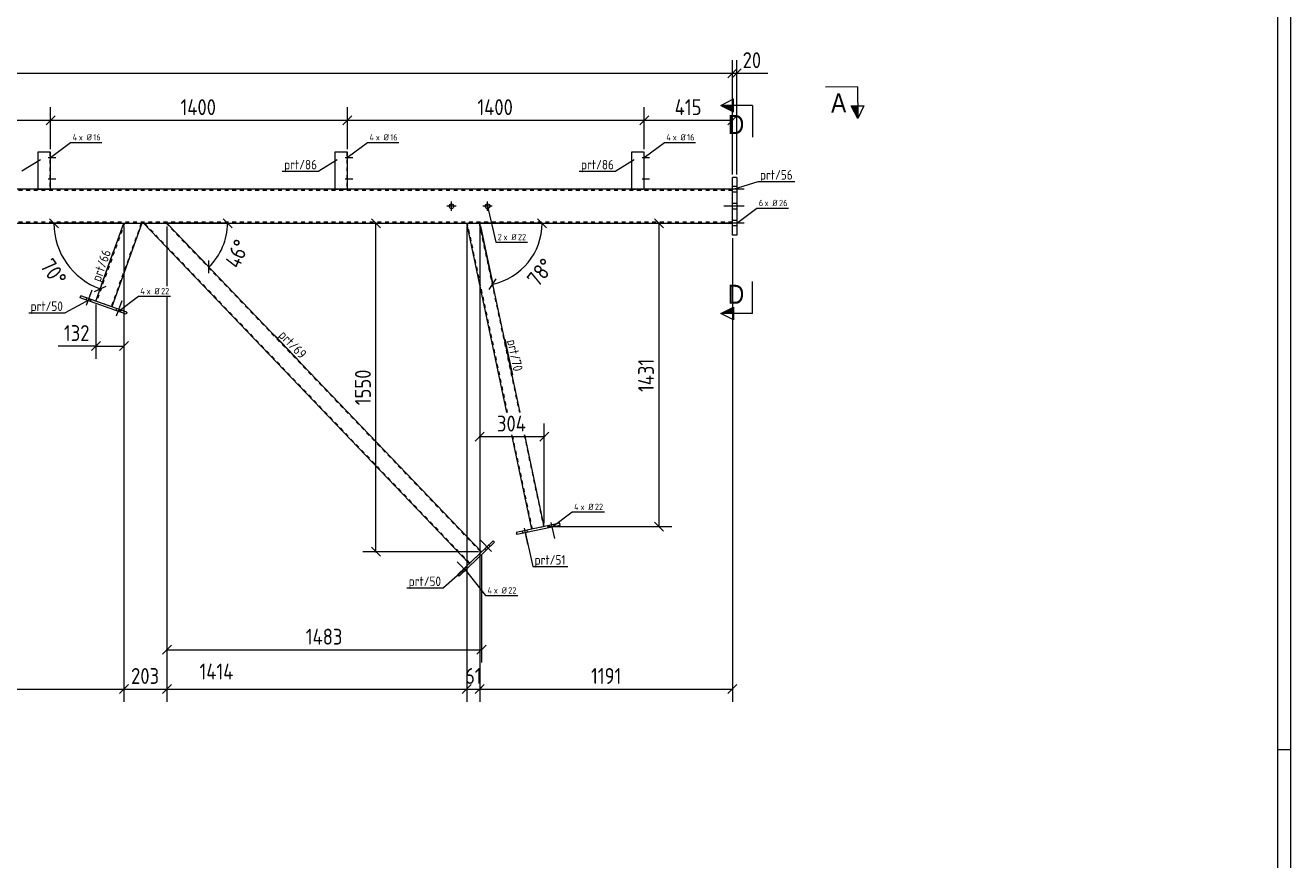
# Model space of a CAD drawing. Header units: millimetres. Extents: x 1 to 1188, y 1 to 840.
# Tile 5 of 6: x 790 to 1188, y 263 to 526. Entities that reach past the tile are written whole.
import ezdxf

# ---------------------------------------------------------------- set-up
doc = ezdxf.new("R2010")
doc.units = ezdxf.units.MM
doc.header["$LTSCALE"] = 0.6
doc.linetypes.add('XKITLINE00', pattern=[0])
doc.linetypes.add('XKITLINE02', pattern=[4, 2, -2])
for name, color, linetype, lineweight in [('Bolt', 7, 'Continuous', 0), ('BoltMark', 3, 'Continuous', 0), ('DrawingSheet', 5, 'Continuous', 0), ('Part', 2, 'Continuous', 0), ('PartMark', 3, 'Continuous', 0), ('Section', 6, 'Continuous', 0), ('Z-DIMENSIONS', 1, 'Continuous', 0)]:
    doc.layers.add(name, color=color, linetype=linetype, lineweight=lineweight)
doc.styles.add('ARIAL', font='ARIAL.TTF')
doc.styles.add('ISOCPEUR', font='ISOCPEUR.TTF')

msp = doc.modelspace()

# ---------------------------------------------------------------- hatches: boundary and pattern name
at = {"layer": 'Section'}
for points in [[(1012.85, 498.73), (1008.85, 500.73), (1012.85, 500.73)], [(1051.87, 500.55), (1051.91, 496.55), (1049.87, 500.53)], [(1012.85, 435.3), (1008.85, 435.3), (1012.85, 437.3)]]:
    msp.add_hatch(color=6, dxfattribs=at).paths.add_polyline_path(points, flags=17)

# ---------------------------------------------------------------- linework, layer by layer
at = {"layer": 'Bolt', "color": 3, "linetype": 'XKITLINE00', "lineweight": 0}
for p, q in [((797.45, 484.32), (799.82, 484.32)), ((797.45, 484.32), (799.82, 484.32)), ((797.95, 484.85), (798.15, 484.85)), ((797.95, 484.85), (798.15, 484.85)), ((797.95, 483.79), (798.15, 483.79)), ((797.95, 483.79), (798.15, 483.79)), ((890.79, 484.32), (893.15, 484.32)), ((890.79, 484.32), (893.15, 484.32)), ((891.29, 484.85), (891.49, 484.85)), ((891.29, 484.85), (891.49, 484.85)), ((891.29, 483.79), (891.49, 483.79)), ((891.29, 483.79), (891.49, 483.79)), ((984.12, 484.32), (986.49, 484.32)), ((984.12, 484.32), (986.49, 484.32)), ((984.62, 484.85), (984.82, 484.85)), ((984.62, 484.85), (984.82, 484.85)), ((984.62, 483.79), (984.82, 483.79)), ((984.62, 483.79), (984.82, 483.79)), ((797.45, 477.65), (799.82, 477.65)), ((797.45, 477.65), (799.82, 477.65)), ((797.95, 478.19), (798.15, 478.19)), ((797.95, 478.19), (798.15, 478.19)), ((890.79, 477.65), (893.15, 477.65)), ((890.79, 477.65), (893.15, 477.65)), ((891.29, 478.19), (891.49, 478.19)), ((891.29, 478.19), (891.49, 478.19)), ((984.12, 477.65), (986.49, 477.65)), ((984.12, 477.65), (986.49, 477.65)), ((984.62, 478.19), (984.82, 478.19)), ((984.62, 478.19), (984.82, 478.19)), ((797.95, 477.12), (798.15, 477.12)), ((797.95, 477.12), (798.15, 477.12)), ((891.29, 477.12), (891.49, 477.12)), ((891.29, 477.12), (891.49, 477.12)), ((984.62, 477.12), (984.82, 477.12)), ((984.62, 477.12), (984.82, 477.12)), ((1016.18, 474.32), (1009.85, 474.32)), ((1016.18, 474.32), (1009.85, 474.32)), ((1013.85, 475.19), (1012.51, 475.19)), ((1013.85, 475.19), (1012.51, 475.19)), ((1013.85, 473.46), (1012.51, 473.46)), ((1013.85, 473.46), (1012.51, 473.46)), ((924.2, 467.51), (924.2, 470.45)), ((935.54, 467.51), (935.54, 470.45)), ((1013.85, 469.86), (1012.51, 469.86)), ((1013.85, 469.86), (1012.51, 469.86)), ((925.67, 468.98), (922.74, 468.98)), ((937, 468.98), (934.07, 468.98)), ((1016.18, 468.99), (1009.85, 468.99)), ((1016.18, 468.99), (1009.85, 468.99)), ((1013.85, 468.12), (1012.51, 468.12)), ((1013.85, 468.12), (1012.51, 468.12)), ((1016.18, 463.66), (1009.85, 463.66)), ((1016.18, 463.66), (1009.85, 463.66)), ((1013.85, 464.52), (1012.51, 464.52)), ((1013.85, 464.52), (1012.51, 464.52)), ((1013.85, 462.79), (1012.51, 462.79)), ((1013.85, 462.79), (1012.51, 462.79)), ((809.5, 437.89), (811.25, 442.75)), ((809.5, 437.89), (811.25, 442.75)), ((809.32, 439.55), (809.54, 440.18)), ((809.32, 439.55), (809.54, 440.18)), ((810.7, 439.06), (810.92, 439.68)), ((810.7, 439.06), (810.92, 439.68)), ((818.92, 434.51), (820.66, 439.38)), ((818.92, 434.51), (820.66, 439.38)), ((818.73, 436.17), (818.96, 436.8)), ((818.73, 436.17), (818.96, 436.8)), ((820.11, 435.68), (820.34, 436.31)), ((820.11, 435.68), (820.34, 436.31)), ((946.46, 366.76), (946.6, 366.11)), ((946.46, 366.76), (946.6, 366.11)), ((947, 367.73), (948.08, 362.67)), ((947, 367.73), (948.08, 362.67)), ((947.89, 367.07), (948.03, 366.41)), ((947.89, 367.07), (948.03, 366.41)), ((954.93, 368.56), (955.07, 367.91)), ((954.93, 368.56), (955.07, 367.91)), ((955.48, 369.53), (956.55, 364.48)), ((955.48, 369.53), (956.55, 364.48)), ((956.37, 368.87), (956.51, 368.22)), ((956.37, 368.87), (956.51, 368.22)), ((936.82, 360.36), (933.25, 364.09)), ((936.82, 360.36), (933.25, 364.09)), ((936.31, 361.95), (935.85, 362.43)), ((936.31, 361.95), (935.85, 362.43)), ((935.25, 360.94), (934.79, 361.42)), ((935.25, 360.94), (934.79, 361.42)), ((929.59, 353.45), (926.02, 357.18)), ((929.59, 353.45), (926.02, 357.18)), ((928.03, 354.02), (927.57, 354.51)), ((928.03, 354.02), (927.57, 354.51)), ((929.09, 355.04), (928.63, 355.52)), ((929.09, 355.04), (928.63, 355.52))]:
    msp.add_line(p, q, dxfattribs=at)
for centre in [(924.2, 468.98), (935.54, 468.98)]:
    msp.add_circle(centre, 0.733, dxfattribs=at)
at = {"layer": 'BoltMark', "color": 4, "linetype": 'XKITLINE00', "lineweight": 0}
for p, q in [((798.12, 484.32), (804.49, 489.08)), ((804.49, 489.08), (814.28, 489.08)), ((891.45, 484.32), (897.82, 489.08)), ((897.82, 489.08), (907.61, 489.08)), ((984.79, 484.32), (991.15, 489.08)), ((991.15, 489.08), (1000.94, 489.08)), ((935.54, 468.98), (938.12, 457.72)), ((1013.85, 463.66), (1020.21, 468.42)), ((1020.21, 468.42), (1030.17, 468.42)), ((938.12, 457.72), (948.09, 457.72)), ((819.42, 435.93), (825.79, 440.69)), ((825.79, 440.69), (835.92, 440.69)), ((955.79, 368.06), (962.15, 372.83)), ((962.15, 372.83), (972.29, 372.83)), ((928.56, 354.53), (934.92, 346.57)), ((934.92, 346.57), (945.06, 346.57))]:
    msp.add_line(p, q, dxfattribs=at)
at = {"layer": 'DrawingSheet', "color": 2, "linetype": 'XKITLINE00', "lineweight": 0}
for p, q in [((1188, 1), (1188, 840)), ((1188, 298), (1184, 298))]:
    msp.add_line(p, q, dxfattribs=at)
at = {"layer": 'DrawingSheet', "color": 3, "linetype": 'XKITLINE00', "lineweight": 0}
msp.add_line((1184, 5), (1184, 836), dxfattribs=at)
at = {"layer": 'Part', "color": 2, "linetype": 'XKITLINE00', "lineweight": 0}
for p, q in [((798.15, 485.99), (794.15, 485.99)), ((794.15, 485.99), (794.15, 474.32)), ((798.15, 474.32), (798.15, 485.99)), ((891.49, 485.99), (887.49, 485.99)), ((887.49, 485.99), (887.49, 474.32)), ((891.49, 474.32), (891.49, 485.99)), ((984.82, 485.99), (980.82, 485.99)), ((980.82, 485.99), (980.82, 474.32)), ((984.82, 474.32), (984.82, 485.99)), ((1012.51, 459.93), (1012.51, 477.99)), ((1013.85, 477.99), (1012.51, 477.99)), ((1013.85, 477.99), (1013.85, 459.93)), ((1012.51, 474.32), (314.06, 474.32)), ((233.82, 463.66), (1012.51, 463.66)), ((812.43, 439.14), (821.22, 463.66)), ((826.89, 463.66), (817.45, 437.34)), ((929.78, 356.63), (827.38, 463.66)), ((933.64, 360.31), (834.76, 463.66)), ((941.65, 404.13), (929, 463.66)), ((945.74, 404.13), (933.09, 463.66)), ((1013.85, 459.93), (1012.51, 459.93)), ((807.5, 440.2), (807.72, 440.83)), ((821.93, 435.03), (807.5, 440.2)), ((822.16, 435.65), (807.72, 440.83)), ((822.16, 435.65), (821.93, 435.03)), ((949.46, 367.4), (943.14, 397.13)), ((953.37, 368.23), (947.23, 397.13)), ((958.26, 369.27), (944.57, 366.36)), ((944.57, 366.36), (944.7, 365.71)), ((958.4, 368.62), (944.7, 365.71)), ((958.4, 368.62), (958.26, 369.27)), ((926.17, 353.17), (937.25, 363.77)), ((937.71, 363.29), (926.63, 352.69)), ((937.25, 363.77), (937.71, 363.29)), ((926.63, 352.69), (926.17, 353.17))]:
    msp.add_line(p, q, dxfattribs=at)
at = {"layer": 'Part', "color": 7, "linetype": 'XKITLINE02', "lineweight": 0}
for p, q in [((797.95, 485.99), (797.95, 474.32)), ((891.29, 485.99), (891.29, 474.32)), ((984.62, 485.99), (984.62, 474.32)), ((1012.51, 473.99), (314.06, 473.99)), ((794.15, 474.32), (798.15, 474.32)), ((794.15, 474.32), (794.15, 474.32)), ((794.15, 474.32), (794.15, 474.32)), ((794.15, 474.32), (794.15, 474.32)), ((794.15, 474.32), (794.15, 474.32)), ((798.15, 474.32), (798.15, 474.32)), ((798.15, 474.32), (798.15, 474.32)), ((887.49, 474.32), (891.49, 474.32)), ((887.49, 474.32), (887.49, 474.32)), ((887.49, 474.32), (887.49, 474.32)), ((887.49, 474.32), (887.49, 474.32)), ((887.49, 474.32), (887.49, 474.32)), ((891.49, 474.32), (891.49, 474.32)), ((891.49, 474.32), (891.49, 474.32)), ((980.82, 474.32), (984.82, 474.32)), ((980.82, 474.32), (980.82, 474.32)), ((980.82, 474.32), (980.82, 474.32)), ((980.82, 474.32), (980.82, 474.32)), ((980.82, 474.32), (980.82, 474.32)), ((984.82, 474.32), (984.82, 474.32)), ((984.82, 474.32), (984.82, 474.32)), ((1012.51, 463.66), (1012.51, 474.32)), ((1012.51, 463.99), (233.75, 463.99)), ((821.44, 463.66), (812.62, 439.08)), ((826.68, 463.66), (817.26, 437.41)), ((821.22, 463.66), (826.89, 463.66)), ((834.76, 463.66), (827.38, 463.66)), ((929.93, 356.76), (827.66, 463.66)), ((834.49, 463.66), (933.49, 360.17)), ((933.09, 463.66), (929, 463.66)), ((941.85, 404.13), (929.2, 463.66)), ((932.88, 463.66), (945.53, 404.13)), ((817.45, 437.34), (812.43, 439.14)), ((949.65, 367.44), (943.34, 397.13)), ((947.02, 397.13), (953.17, 368.19)), ((953.37, 368.23), (949.46, 367.4)), ((933.64, 360.31), (929.78, 356.63))]:
    msp.add_line(p, q, dxfattribs=at)
at = {"layer": 'PartMark', "color": 7, "linetype": 'XKITLINE00', "lineweight": 0}
for p, q in [((794.97, 483.63), (789.18, 479.98)), ((888.31, 483.63), (882.51, 479.98)), ((981.64, 483.63), (975.85, 479.98)), ((871, 479.98), (882.51, 479.98)), ((964.33, 479.98), (975.85, 479.98)), ((1012.8, 474.36), (1020.59, 476.76)), ((1020.59, 476.76), (1032.11, 476.76)), ((814.16, 444.26), (818.05, 455.1)), ((810.53, 439.62), (802.8, 435.45)), ((791.29, 435.45), (802.8, 435.45)), ((868.82, 428.21), (876.78, 419.89)), ((940.94, 427.19), (943.33, 415.93)), ((947.4, 366.45), (949.73, 355.66)), ((928.6, 355.02), (921.67, 348.92)), ((949.73, 355.66), (960.73, 355.66)), ((910.16, 348.92), (921.67, 348.92))]:
    msp.add_line(p, q, dxfattribs=at)
at = {"layer": 'Section', "color": 6, "linetype": 'XKITLINE00', "lineweight": 0}
for p, q in [((1051.81, 506.55), (1041.81, 506.45)), ((1051.81, 506.55), (1051.91, 496.55)), ((1008.85, 500.73), (1012.85, 502.73)), ((1012.85, 498.73), (1012.85, 502.73)), ((1008.85, 500.73), (1012.85, 498.73)), ((1018.85, 500.73), (1008.85, 500.73)), ((1018.85, 500.73), (1018.85, 490.73)), ((1049.87, 500.53), (1053.87, 500.57)), ((1051.91, 496.55), (1049.87, 500.53)), ((1053.87, 500.57), (1051.91, 496.55)), ((1018.85, 435.3), (1018.85, 445.3)), ((1008.85, 435.3), (1012.85, 437.3)), ((1012.85, 433.3), (1008.85, 435.3)), ((1018.85, 435.3), (1008.85, 435.3)), ((1012.85, 437.3), (1012.85, 433.3))]:
    msp.add_line(p, q, dxfattribs=at)
at = {"layer": 'Z-DIMENSIONS', "color": 7, "linetype": 'XKITLINE00', "lineweight": 0}
for p, q in [((1012.51, 478.99), (1012.51, 514.93)), ((1012.51, 478.99), (1012.51, 514.93)), ((1013.85, 478.99), (1013.85, 514.93)), ((231.55, 510.83), (1012.51, 510.83)), ((1013.93, 512.25), (1011.1, 509.42)), ((1013.93, 512.25), (1011.1, 509.42)), ((1015.26, 512.25), (1012.43, 509.42)), ((1012.51, 510.83), (1013.85, 510.83)), ((1013.85, 510.83), (1023.61, 510.83)), ((1013.85, 510.83), (1023.61, 510.83)), ((799.57, 497.48), (796.74, 494.65)), ((799.57, 497.48), (796.74, 494.65)), ((798.15, 486.99), (798.15, 500.16)), ((798.15, 486.99), (798.15, 500.16)), ((892.9, 497.48), (890.07, 494.65)), ((892.9, 497.48), (890.07, 494.65)), ((891.49, 486.99), (891.49, 500.16)), ((891.49, 486.99), (891.49, 500.16)), ((986.24, 497.48), (983.41, 494.65)), ((986.24, 497.48), (983.41, 494.65)), ((984.82, 486.99), (984.82, 500.16)), ((984.82, 486.99), (984.82, 500.16)), ((1013.93, 497.48), (1011.1, 494.65)), ((1012.51, 478.99), (1012.51, 500.16)), ((704.82, 496.06), (798.15, 496.06)), ((798.15, 496.06), (891.49, 496.06)), ((891.49, 496.06), (984.82, 496.06)), ((984.82, 496.06), (1012.51, 496.06)), ((797.84, 465.07), (800.67, 462.24)), ((820.22, 463.66), (799.26, 463.66)), ((799.26, 463.66), (821.22, 463.66)), ((813.81, 442.98), (821.22, 463.66)), ((821.22, 462.66), (821.22, 313.14)), ((821.22, 462.66), (821.22, 313.14)), ((821.22, 462.66), (821.22, 421)), ((853.81, 463.66), (834.76, 463.66)), ((847.93, 449.9), (834.76, 463.66)), ((834.76, 462.66), (834.76, 443.89)), ((834.76, 462.66), (834.76, 443.89)), ((834.76, 462.66), (834.76, 443.89)), ((835.76, 463.66), (853.81, 463.66)), ((855.22, 462.24), (852.39, 465.07)), ((894.59, 463.66), (904.45, 463.66)), ((899.03, 465.07), (901.86, 462.24)), ((900.45, 360.31), (900.45, 463.66)), ((929, 462.66), (929, 324.74)), ((929, 462.66), (929, 313.14)), ((952.68, 463.66), (933.09, 463.66)), ((937.16, 444.5), (933.09, 463.66)), ((933.09, 462.66), (933.09, 392.53)), ((933.09, 462.66), (933.09, 313.14)), ((933.09, 462.66), (933.09, 324.74)), ((933.29, 462.68), (937.16, 444.5)), ((954.09, 462.24), (951.26, 465.07)), ((967.99, 463.66), (993.45, 463.66)), ((988.03, 465.07), (990.86, 462.24)), ((989.45, 368.23), (989.45, 463.66)), ((1012.51, 458.93), (1012.51, 313.14)), ((847.88, 447.9), (847.97, 451.9)), ((936.07, 442.82), (938.25, 446.17)), ((812, 442.13), (815.62, 443.83)), ((812.43, 438.14), (812.43, 421)), ((834.76, 440.69), (834.76, 325.5)), ((834.76, 440.69), (834.76, 313.14)), ((834.76, 440.69), (834.76, 313.14)), ((813.84, 426.41), (811.02, 423.58)), ((822.64, 426.41), (819.81, 423.58)), ((812.43, 425), (800.52, 425)), ((812.43, 425), (800.52, 425)), ((812.43, 425), (821.22, 425)), ((934.5, 397.94), (931.67, 395.11)), ((954.78, 397.94), (951.96, 395.11)), ((953.37, 369.23), (953.37, 400.63)), ((933.09, 396.53), (953.37, 396.53)), ((954.37, 368.23), (993.45, 368.23)), ((988.03, 369.64), (990.86, 366.82)), ((932.64, 360.31), (896.35, 360.31)), ((899.03, 361.73), (901.86, 358.9)), ((933.64, 359.31), (933.64, 325.5)), ((836.18, 330.91), (833.35, 328.08)), ((935.05, 330.91), (932.22, 328.08)), ((834.76, 329.5), (933.64, 329.5)), ((822.64, 318.55), (819.81, 315.72)), ((822.48, 318.4), (819.81, 315.72)), ((836.18, 318.55), (833.35, 315.72)), ((836.18, 318.55), (833.35, 315.72)), ((930.41, 318.55), (927.58, 315.72)), ((934.5, 318.55), (931.67, 315.72)), ((1013.93, 318.55), (1011.1, 315.72)), ((725.21, 317.14), (821.22, 317.14)), ((821.22, 317.14), (834.76, 317.14)), ((834.76, 317.14), (929, 317.14)), ((929.6, 317.74), (927.58, 315.72)), ((929, 317.74), (929, 313.14)), ((929, 317.14), (933.09, 317.14)), ((933.69, 317.74), (931.67, 315.72)), ((933.09, 317.74), (933.09, 313.14)), ((933.09, 317.14), (1012.51, 317.14))]:
    msp.add_line(p, q, dxfattribs=at)
for centre, radius, start, end in [((821.22, 463.66), 21.97, 180, 250.2661), ((834.76, 463.66), 19.04, 313.7332, 360), ((933.09, 463.66), 19.59, 281.9996, 360)]:
    msp.add_arc(centre, radius, start, end, dxfattribs=at)
at = {"layer": 'Z-DIMENSIONS', "color": 3}
for p in [(1012.51, 510.83), (1012.51, 510.83), (1013.85, 510.83), (798.15, 496.06), (798.15, 496.06), (891.49, 496.06), (891.49, 496.06), (984.82, 496.06), (984.82, 496.06), (1012.51, 496.06), (900.45, 463.66), (989.45, 463.66), (812.43, 425), (821.22, 425), (933.09, 396.53), (953.37, 396.53), (989.45, 368.23), (900.45, 360.31), (834.76, 329.5), (933.64, 329.5), (821.22, 317.14), (821.22, 317.14), (834.76, 317.14), (834.76, 317.14), (929, 317.14), (929, 317.14), (933.09, 317.14), (933.09, 317.14), (1012.51, 317.14)]:
    msp.add_point(p, dxfattribs=at)
at = {"layer": 'Z-DIMENSIONS', "color": 7}
for p in [(799.26, 463.66), (853.81, 463.66), (952.68, 463.66), (847.93, 449.9), (813.81, 442.98), (937.16, 444.5)]:
    msp.add_point(p, dxfattribs=at)

# ---------------------------------------------------------------- texts
at = {"layer": 'BoltMark', "color": 4, "style": 'ISOCPEUR', "width": 0.85}
for s, p in [('4', (805.09, 489.68)), ('x Ø', (807.06, 489.68)), ('16', (811.61, 489.68)), ('4', (898.42, 489.68)), ('x Ø', (900.39, 489.68)), ('16', (904.95, 489.68)), ('4', (991.75, 489.68)), ('x Ø', (993.73, 489.68)), ('16', (998.28, 489.68)), ('6', (1020.81, 469.02)), ('x Ø', (1022.61, 469.02)), ('26', (1027.17, 469.02)), ('2', (938.72, 458.32)), ('x Ø', (940.53, 458.32)), ('22', (945.08, 458.32)), ('4', (826.39, 441.29)), ('x Ø', (828.36, 441.29)), ('22', (832.91, 441.29)), ('4', (962.75, 373.43)), ('x Ø', (964.73, 373.43)), ('22', (969.28, 373.43)), ('4', (935.52, 347.17)), ('x Ø', (937.5, 347.17)), ('22', (942.05, 347.17))]:
    msp.add_text(s, height=2, dxfattribs=at).set_placement(p)
at = {"layer": 'PartMark', "color": 3, "style": 'ISOCPEUR', "width": 0.85}
for s, p in [('prt/86', (871.6, 480.58)), ('prt/86', (964.93, 480.58)), ('prt/56', (1021.19, 477.36)), ('prt/50', (791.89, 436.05)), ('prt/51', (950.33, 356.26)), ('prt/50', (910.76, 349.52))]:
    msp.add_text(s, height=3, dxfattribs=at).set_placement(p)
for s, rotation, p in [('prt/66', 70.2675, (813.8, 445.03)), ('prt/69', -46.2663, (869.67, 428.19)), ('prt/70', -78.0025, (941.65, 426.73))]:
    msp.add_text(s, height=3, rotation=rotation, dxfattribs=at).set_placement(p)
at = {"layer": 'Section', "color": 6, "style": 'ARIAL', "width": 0.85}
msp.add_text('A', height=6, rotation=0.5672, dxfattribs=at).set_placement((1043.55, 498.47))
for p in [(1011.07, 491.73), (1011.07, 438.3)]:
    msp.add_text('D', height=6, dxfattribs=at).set_placement(p)
at = {"layer": 'Z-DIMENSIONS', "color": 3, "style": 'ISOCPEUR', "width": 0.85}
for s, p in [('20', (1015.72, 512.43)), ('1400', (839.02, 497.66)), ('1400', (932.35, 497.66)), ('415', (994.37, 497.66)), ('132', (802.39, 426.6)), ('304', (938.5, 398.13)), ('1483', (878.4, 331.1)), ('203', (823.48, 318.74)), ('1414', (844.99, 320.16)), ('61', (928.46, 318.74)), ('1191', (968.07, 318.74))]:
    msp.add_text(s, height=5, dxfattribs=at).set_placement(p)
for s, rotation, p in [('46°', 66.8642, (857.4, 449.08)), ('70°', -54.8664, (794.65, 450.21)), ('78°', 50.999, (951.43, 443.27)), ('1431', 90.0002, (987.85, 410.57)), ('1550', 90.0002, (898.85, 406.4))]:
    msp.add_text(s, height=5, rotation=rotation, dxfattribs=at).set_placement(p)

doc.saveas('drawing.dxf')
